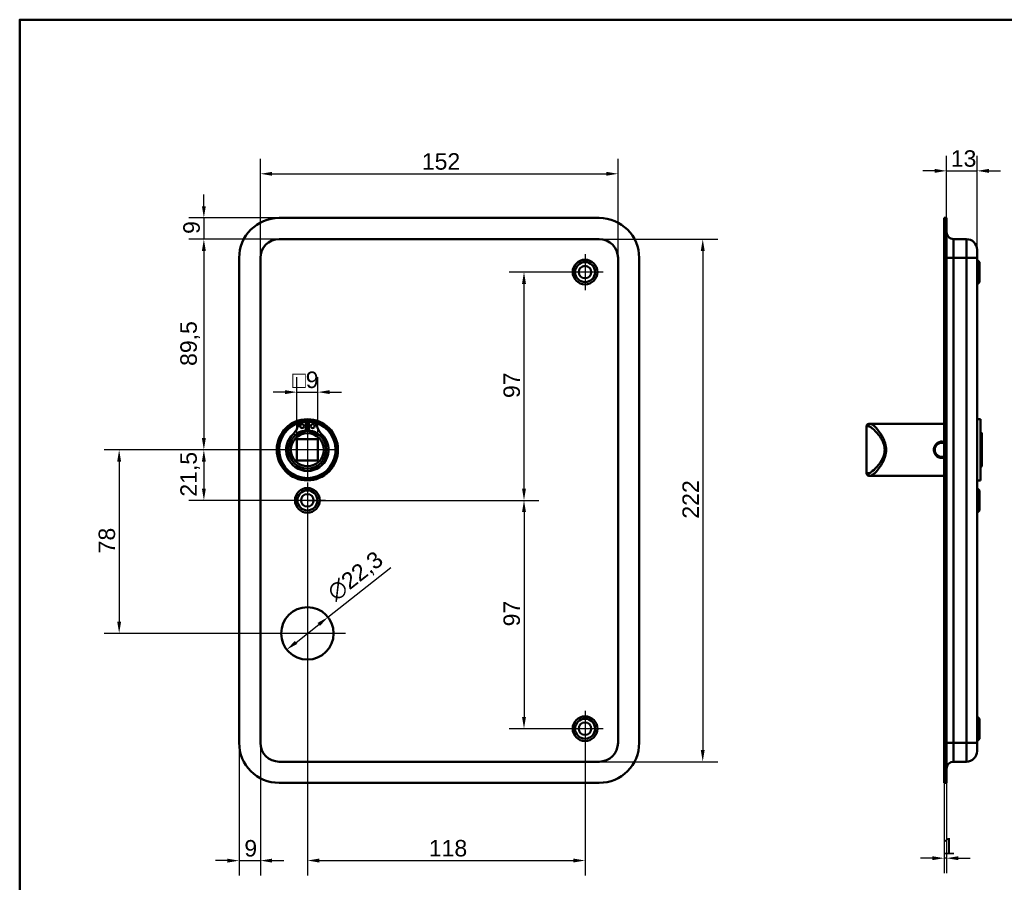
# Model space of a CAD drawing. Header units: millimetres. Extents: x 20 to 833, y 20 to 574.
# Tile 5 of 7: x 20 to 438, y 208 to 574. Entities that reach past the tile are written whole.
import ezdxf

# ---------------------------------------------------------------- set-up
doc = ezdxf.new("R2010")
doc.units = ezdxf.units.MM
doc.header["$LTSCALE"] = 2
for name, color, linetype, lineweight in [('Bemaßungen(DIN)', 7, 'Continuous', 25), ('Mittelpunktmarkierung(DIN)', 7, 'Continuous', 25), ('Sichtbare Kanten(DIN)', 7, 'Continuous', 50), ('Sichtbare tangentiale Kanten(DIN)', 7, 'Continuous', 50), ('Skizziergeometrie(DIN)', 7, 'Continuous', 50)]:
    doc.layers.add(name, color=color, linetype=linetype, lineweight=lineweight)
doc.styles.add('STANDARD-DIN~0', font='arial.ttf')
doc.dimstyles.new('CAD-LAN', dxfattribs={"dimscale": 2, "dimtxt": 3.5, "dimasz": 2.5, "dimexe": 3.175, "dimexo": 0, "dimgap": 0.8, "dimtad": 1, "dimrnd": 1e-08, "dimtxsty": 'STANDARD-DIN~0', "dimcen": 0.09, "dimdle": 10, "dimclrd": 250, "dimclre": 250, "dimclrt": 250, "dimadec": 0, "dimazin": 2, "dimtfac": 1, "dimtmove": 0, "dimatfit": 3, "dimfxl": 1, "dimtolj": 1, "dimtzin": 0, "dimlwd": 25, "dimlwe": 25, "dimarcsym": 0})

# ---------------------------------------------------------------- blocks, each defined once
blk = doc.blocks.new('Ränder Standardrahmen')
at = {"layer": 'Skizziergeometrie(DIN)', "flags": 128}
blk.add_lwpolyline([(10, 10), (10, 287), (410, 287), (410, 10), (10, 10)], dxfattribs=at)
blk = doc.blocks.new('*D8')
at = {"layer": 'Bemaßungen(DIN)', "color": 250, "linetype": 'Continuous', "lineweight": 25, "true_color": 0x3f3f3f, "transparency": 16777216}
for p, q in [((122.27, 472.78), (122.27, 514.88)), ((274.27, 472.78), (274.27, 514.88)), ((127.27, 508.53), (269.27, 508.53))]:
    blk.add_line(p, q, dxfattribs=at)
at = {"layer": 'Bemaßungen(DIN)', "color": 250, "linetype": 'Continuous', "true_color": 0x3f3f3f, "transparency": 16777216}
for points in [[(127.27, 509.36), (127.27, 507.7), (122.27, 508.53)], [(269.27, 509.36), (269.27, 507.7), (274.27, 508.53)]]:
    blk.add_solid(points, dxfattribs=at)
at = {"layer": 'Defpoints', "color": 0, "linetype": 'Continuous', "transparency": 16777216}
for p in [(274.27, 508.53), (122.27, 472.78), (274.27, 472.78)]:
    blk.add_point(p, dxfattribs=at)
at = {"layer": 'Bemaßungen(DIN)', "color": 250, "linetype": 'Continuous', "lineweight": 25, "true_color": 0x3f3f3f, "transparency": 16777216, "insert": (190.9, 517.28), "char_height": 7, "attachment_point": 1, "style": 'STANDARD-DIN~0'}
blk.add_mtext('\\A1;152', dxfattribs=at)
blk = doc.blocks.new('*D9')
at = {"layer": 'Bemaßungen(DIN)', "color": 250, "linetype": 'Continuous', "lineweight": 25, "true_color": 0x3f3f3f, "transparency": 16777216}
for p, q in [((266.27, 480.78), (316.62, 480.78)), ((310.27, 475.78), (310.27, 263.78)), ((266.27, 258.78), (316.62, 258.78))]:
    blk.add_line(p, q, dxfattribs=at)
at = {"layer": 'Bemaßungen(DIN)', "color": 250, "linetype": 'Continuous', "true_color": 0x3f3f3f, "transparency": 16777216}
for points in [[(309.44, 475.78), (311.1, 475.78), (310.27, 480.78)], [(309.44, 263.78), (311.1, 263.78), (310.27, 258.78)]]:
    blk.add_solid(points, dxfattribs=at)
at = {"layer": 'Defpoints', "color": 0, "linetype": 'Continuous', "transparency": 16777216}
for p in [(266.27, 480.78), (266.27, 258.78), (310.27, 258.78)]:
    blk.add_point(p, dxfattribs=at)
at = {"layer": 'Bemaßungen(DIN)', "color": 250, "linetype": 'Continuous', "lineweight": 25, "true_color": 0x3f3f3f, "transparency": 16777216, "insert": (301.64, 362.02), "char_height": 7, "attachment_point": 1, "rotation": 90, "style": 'STANDARD-DIN~0'}
blk.add_mtext('\\A1;222', dxfattribs=at)
blk = doc.blocks.new('*D10')
at = {"layer": 'Bemaßungen(DIN)', "color": 250, "linetype": 'Continuous', "lineweight": 25, "true_color": 0x3f3f3f, "transparency": 16777216}
for p, q in [((130.27, 480.78), (91.92, 480.78)), ((98.27, 475.78), (98.27, 396.28)), ((142.27, 391.28), (91.92, 391.28))]:
    blk.add_line(p, q, dxfattribs=at)
at = {"layer": 'Bemaßungen(DIN)', "color": 250, "linetype": 'Continuous', "true_color": 0x3f3f3f, "transparency": 16777216}
for points in [[(97.44, 475.78), (99.1, 475.78), (98.27, 480.78)], [(97.44, 396.28), (99.1, 396.28), (98.27, 391.28)]]:
    blk.add_solid(points, dxfattribs=at)
at = {"layer": 'Defpoints', "color": 0, "linetype": 'Continuous', "transparency": 16777216}
for p in [(130.27, 480.78), (98.27, 391.28), (142.27, 391.28)]:
    blk.add_point(p, dxfattribs=at)
at = {"layer": 'Bemaßungen(DIN)', "color": 250, "linetype": 'Continuous', "lineweight": 25, "true_color": 0x3f3f3f, "transparency": 16777216, "insert": (88.26, 426.9), "char_height": 7, "attachment_point": 1, "rotation": 90, "style": 'STANDARD-DIN~0'}
blk.add_mtext('\\A1;89,5', dxfattribs=at)
blk = doc.blocks.new('*D11')
at = {"layer": 'Bemaßungen(DIN)', "color": 250, "linetype": 'Continuous', "lineweight": 25, "true_color": 0x3f3f3f, "transparency": 16777216}
for p, q in [((142.27, 391.28), (91.92, 391.28)), ((98.27, 386.28), (98.27, 374.78)), ((142.27, 369.78), (91.92, 369.78))]:
    blk.add_line(p, q, dxfattribs=at)
at = {"layer": 'Bemaßungen(DIN)', "color": 250, "linetype": 'Continuous', "true_color": 0x3f3f3f, "transparency": 16777216}
for points in [[(97.44, 386.28), (99.1, 386.28), (98.27, 391.28)], [(97.44, 374.78), (99.1, 374.78), (98.27, 369.78)]]:
    blk.add_solid(points, dxfattribs=at)
at = {"layer": 'Defpoints', "color": 0, "linetype": 'Continuous', "transparency": 16777216}
for p in [(142.27, 391.28), (98.27, 369.78), (142.27, 369.78)]:
    blk.add_point(p, dxfattribs=at)
at = {"layer": 'Bemaßungen(DIN)', "color": 250, "linetype": 'Continuous', "lineweight": 25, "true_color": 0x3f3f3f, "transparency": 16777216, "insert": (88.26, 371.35), "char_height": 7, "attachment_point": 1, "rotation": 90, "style": 'STANDARD-DIN~0'}
blk.add_mtext('\\A1;21,5', dxfattribs=at)
blk = doc.blocks.new('*D12')
at = {"layer": 'Bemaßungen(DIN)', "color": 250, "linetype": 'Continuous', "lineweight": 25, "true_color": 0x3f3f3f, "transparency": 16777216}
for p, q in [((142.27, 391.28), (55.92, 391.28)), ((62.27, 386.28), (62.27, 318.28)), ((142.27, 313.28), (55.92, 313.28))]:
    blk.add_line(p, q, dxfattribs=at)
at = {"layer": 'Bemaßungen(DIN)', "color": 250, "linetype": 'Continuous', "true_color": 0x3f3f3f, "transparency": 16777216}
for points in [[(61.44, 386.28), (63.1, 386.28), (62.27, 391.28)], [(61.44, 318.28), (63.1, 318.28), (62.27, 313.28)]]:
    blk.add_solid(points, dxfattribs=at)
at = {"layer": 'Defpoints', "color": 0, "linetype": 'Continuous', "transparency": 16777216}
for p in [(142.27, 391.28), (62.27, 313.28), (142.27, 313.28)]:
    blk.add_point(p, dxfattribs=at)
at = {"layer": 'Bemaßungen(DIN)', "color": 250, "linetype": 'Continuous', "lineweight": 25, "true_color": 0x3f3f3f, "transparency": 16777216, "insert": (53.52, 347.28), "char_height": 7, "attachment_point": 1, "rotation": 90, "style": 'STANDARD-DIN~0'}
blk.add_mtext('\\A1;78', dxfattribs=at)
blk = doc.blocks.new('*D13')
at = {"layer": 'Bemaßungen(DIN)', "color": 250, "linetype": 'Continuous', "lineweight": 25, "true_color": 0x3f3f3f, "transparency": 16777216}
for p, q in [((252.62, 466.78), (227.97, 466.78)), ((234.32, 374.78), (234.32, 461.78)), ((142.27, 369.78), (240.67, 369.78))]:
    blk.add_line(p, q, dxfattribs=at)
at = {"layer": 'Bemaßungen(DIN)', "color": 250, "linetype": 'Continuous', "true_color": 0x3f3f3f, "transparency": 16777216}
for points in [[(233.48, 461.78), (235.15, 461.78), (234.32, 466.78)], [(233.48, 374.78), (235.15, 374.78), (234.32, 369.78)]]:
    blk.add_solid(points, dxfattribs=at)
at = {"layer": 'Defpoints', "color": 0, "linetype": 'Continuous', "transparency": 16777216}
for p in [(234.32, 466.78), (252.62, 466.78), (142.27, 369.78)]:
    blk.add_point(p, dxfattribs=at)
at = {"layer": 'Bemaßungen(DIN)', "color": 250, "linetype": 'Continuous', "lineweight": 25, "true_color": 0x3f3f3f, "transparency": 16777216, "insert": (225.57, 413.26), "char_height": 7, "attachment_point": 1, "rotation": 90, "style": 'STANDARD-DIN~0'}
blk.add_mtext('\\A1;97', dxfattribs=at)
blk = doc.blocks.new('*D14')
at = {"layer": 'Bemaßungen(DIN)', "color": 250, "linetype": 'Continuous', "lineweight": 25, "true_color": 0x3f3f3f, "transparency": 16777216}
for p, q in [((142.27, 369.78), (240.67, 369.78)), ((234.32, 364.78), (234.32, 277.78)), ((252.62, 272.78), (227.97, 272.78))]:
    blk.add_line(p, q, dxfattribs=at)
at = {"layer": 'Bemaßungen(DIN)', "color": 250, "linetype": 'Continuous', "true_color": 0x3f3f3f, "transparency": 16777216}
for points in [[(233.48, 364.78), (235.15, 364.78), (234.32, 369.78)], [(233.48, 277.78), (235.15, 277.78), (234.32, 272.78)]]:
    blk.add_solid(points, dxfattribs=at)
at = {"layer": 'Defpoints', "color": 0, "linetype": 'Continuous', "transparency": 16777216}
for p in [(142.27, 369.78), (234.32, 272.78), (252.62, 272.78)]:
    blk.add_point(p, dxfattribs=at)
at = {"layer": 'Bemaßungen(DIN)', "color": 250, "linetype": 'Continuous', "lineweight": 25, "true_color": 0x3f3f3f, "transparency": 16777216, "insert": (225.57, 316.26), "char_height": 7, "attachment_point": 1, "rotation": 90, "style": 'STANDARD-DIN~0'}
blk.add_mtext('\\A1;97', dxfattribs=at)
blk = doc.blocks.new('*D15')
at = {"layer": 'Bemaßungen(DIN)', "color": 250, "linetype": 'Continuous', "lineweight": 25, "true_color": 0x3f3f3f, "transparency": 16777216}
for p, q in [((151.02, 320.18), (177.72, 341.23)), ((137.44, 309.47), (147.1, 317.08))]:
    blk.add_line(p, q, dxfattribs=at)
at = {"layer": 'Bemaßungen(DIN)', "color": 250, "linetype": 'Continuous', "true_color": 0x3f3f3f, "transparency": 16777216}
for points in [[(146.58, 317.74), (147.61, 316.43), (151.02, 320.18)], [(136.92, 310.12), (137.96, 308.81), (133.51, 306.37)]]:
    blk.add_solid(points, dxfattribs=at)
at = {"layer": 'Defpoints', "color": 0, "linetype": 'Continuous', "transparency": 16777216}
for p in [(151.02, 320.18), (133.51, 306.37)]:
    blk.add_point(p, dxfattribs=at)
at = {"layer": 'Bemaßungen(DIN)', "color": 250, "linetype": 'Continuous', "lineweight": 25, "true_color": 0x3f3f3f, "transparency": 16777216, "insert": (149.87, 332.31), "char_height": 7, "attachment_point": 1, "rotation": 38.2524, "style": 'STANDARD-DIN~0'}
blk.add_mtext('\\A1;∅22,3', dxfattribs=at)
blk = doc.blocks.new('*D16')
at = {"layer": 'Bemaßungen(DIN)', "color": 250, "linetype": 'Continuous', "lineweight": 25, "true_color": 0x3f3f3f, "transparency": 16777216}
for p, q in [((142.27, 362.13), (142.27, 210.43)), ((260.27, 265.13), (260.27, 210.43)), ((147.27, 216.78), (255.27, 216.78))]:
    blk.add_line(p, q, dxfattribs=at)
at = {"layer": 'Bemaßungen(DIN)', "color": 250, "linetype": 'Continuous', "true_color": 0x3f3f3f, "transparency": 16777216}
for points in [[(147.27, 217.61), (147.27, 215.94), (142.27, 216.78)], [(255.27, 217.61), (255.27, 215.94), (260.27, 216.78)]]:
    blk.add_solid(points, dxfattribs=at)
at = {"layer": 'Defpoints', "color": 0, "linetype": 'Continuous', "transparency": 16777216}
for p in [(142.27, 362.13), (260.27, 265.13), (260.27, 216.78)]:
    blk.add_point(p, dxfattribs=at)
at = {"layer": 'Bemaßungen(DIN)', "color": 250, "linetype": 'Continuous', "lineweight": 25, "true_color": 0x3f3f3f, "transparency": 16777216, "insert": (193.86, 225.52), "char_height": 7, "attachment_point": 1, "style": 'STANDARD-DIN~0'}
blk.add_mtext('\\A1;118', dxfattribs=at)
blk = doc.blocks.new('*D17')
at = {"layer": 'Bemaßungen(DIN)', "color": 250, "linetype": 'Continuous', "lineweight": 25, "true_color": 0x3f3f3f, "transparency": 16777216}
for p, q in [((113.27, 266.78), (113.27, 210.39)), ((122.27, 266.78), (122.27, 210.39)), ((108.27, 216.74), (103.27, 216.74)), ((113.27, 216.74), (122.27, 216.74)), ((127.27, 216.74), (132.27, 216.74))]:
    blk.add_line(p, q, dxfattribs=at)
at = {"layer": 'Bemaßungen(DIN)', "color": 250, "linetype": 'Continuous', "true_color": 0x3f3f3f, "transparency": 16777216}
for points in [[(108.27, 217.57), (108.27, 215.91), (113.27, 216.74)], [(127.27, 217.57), (127.27, 215.91), (122.27, 216.74)]]:
    blk.add_solid(points, dxfattribs=at)
at = {"layer": 'Defpoints', "color": 0, "linetype": 'Continuous', "transparency": 16777216}
for p in [(113.27, 266.78), (122.27, 266.78), (122.27, 216.74)]:
    blk.add_point(p, dxfattribs=at)
at = {"layer": 'Bemaßungen(DIN)', "color": 250, "linetype": 'Continuous', "lineweight": 25, "true_color": 0x3f3f3f, "transparency": 16777216, "insert": (115.47, 225.49), "char_height": 7, "attachment_point": 1, "style": 'STANDARD-DIN~0'}
blk.add_mtext('\\A1;9', dxfattribs=at)
blk = doc.blocks.new('*D18')
at = {"layer": 'Bemaßungen(DIN)', "color": 250, "linetype": 'Continuous', "lineweight": 25, "true_color": 0x3f3f3f, "transparency": 16777216}
for p, q in [((98.27, 494.78), (98.27, 499.78)), ((130.27, 489.78), (91.92, 489.78)), ((98.27, 489.78), (98.27, 480.78)), ((130.27, 480.78), (91.92, 480.78)), ((98.27, 475.78), (98.27, 470.78))]:
    blk.add_line(p, q, dxfattribs=at)
at = {"layer": 'Bemaßungen(DIN)', "color": 250, "linetype": 'Continuous', "true_color": 0x3f3f3f, "transparency": 16777216}
for points in [[(97.44, 494.78), (99.1, 494.78), (98.27, 489.78)], [(97.44, 475.78), (99.1, 475.78), (98.27, 480.78)]]:
    blk.add_solid(points, dxfattribs=at)
at = {"layer": 'Defpoints', "color": 0, "linetype": 'Continuous', "transparency": 16777216}
for p in [(130.27, 489.78), (98.27, 480.78), (130.27, 480.78)]:
    blk.add_point(p, dxfattribs=at)
at = {"layer": 'Bemaßungen(DIN)', "color": 250, "linetype": 'Continuous', "lineweight": 25, "true_color": 0x3f3f3f, "transparency": 16777216, "insert": (89.52, 482.98), "char_height": 7, "attachment_point": 1, "rotation": 90, "style": 'STANDARD-DIN~0'}
blk.add_mtext('\\A1;9', dxfattribs=at)
blk = doc.blocks.new('*D19')
at = {"layer": 'Bemaßungen(DIN)', "color": 250, "linetype": 'Continuous', "lineweight": 25, "true_color": 0x3f3f3f, "transparency": 16777216}
for p, q in [((137.77, 395.78), (137.77, 422.13)), ((146.77, 395.78), (146.77, 422.13)), ((132.77, 415.78), (127.77, 415.78)), ((137.77, 415.78), (146.77, 415.78)), ((151.77, 415.78), (156.77, 415.78))]:
    blk.add_line(p, q, dxfattribs=at)
at = {"layer": 'Bemaßungen(DIN)', "color": 250, "linetype": 'Continuous', "true_color": 0x3f3f3f, "transparency": 16777216}
for points in [[(132.77, 416.61), (132.77, 414.94), (137.77, 415.78)], [(151.77, 416.61), (151.77, 414.94), (146.77, 415.78)]]:
    blk.add_solid(points, dxfattribs=at)
at = {"layer": 'Defpoints', "color": 0, "linetype": 'Continuous', "transparency": 16777216}
for p in [(146.77, 415.78), (137.77, 395.78), (146.77, 395.78)]:
    blk.add_point(p, dxfattribs=at)
at = {"layer": 'Bemaßungen(DIN)', "color": 250, "linetype": 'Continuous', "lineweight": 25, "true_color": 0x3f3f3f, "transparency": 16777216, "insert": (135.9, 424.52), "char_height": 7, "attachment_point": 1, "style": 'STANDARD-DIN~0'}
blk.add_mtext('\\A1;\\fAIGDT|b0|i0;\\H7.0000;o\\fArial|b0|i0;\\H7.0000;9', dxfattribs=at)
blk = doc.blocks.new('*D20')
at = {"layer": 'Bemaßungen(DIN)', "color": 250, "linetype": 'Continuous', "lineweight": 25, "true_color": 0x3f3f3f, "transparency": 16777216}
for p, q in [((413.86, 489.78), (413.86, 516.13)), ((426.86, 476.28), (426.86, 516.13)), ((408.86, 509.78), (403.86, 509.78)), ((413.86, 509.78), (426.86, 509.78)), ((431.86, 509.78), (436.86, 509.78))]:
    blk.add_line(p, q, dxfattribs=at)
at = {"layer": 'Bemaßungen(DIN)', "color": 250, "linetype": 'Continuous', "true_color": 0x3f3f3f, "transparency": 16777216}
for points in [[(408.86, 510.61), (408.86, 508.94), (413.86, 509.78)], [(431.86, 510.61), (431.86, 508.94), (426.86, 509.78)]]:
    blk.add_solid(points, dxfattribs=at)
at = {"layer": 'Defpoints', "color": 0, "linetype": 'Continuous', "transparency": 16777216}
for p in [(426.86, 509.78), (413.86, 489.78), (426.86, 476.28)]:
    blk.add_point(p, dxfattribs=at)
at = {"layer": 'Bemaßungen(DIN)', "color": 250, "linetype": 'Continuous', "lineweight": 25, "true_color": 0x3f3f3f, "transparency": 16777216, "insert": (415.68, 518.53), "char_height": 7, "attachment_point": 1, "style": 'STANDARD-DIN~0'}
blk.add_mtext('\\A1;13', dxfattribs=at)
blk = doc.blocks.new('*D21')
at = {"layer": 'Bemaßungen(DIN)', "color": 250, "linetype": 'Continuous', "lineweight": 25, "true_color": 0x3f3f3f, "transparency": 16777216}
for p, q in [((412.86, 249.78), (412.86, 211.43)), ((413.86, 249.78), (413.86, 211.43)), ((407.86, 217.78), (402.86, 217.78)), ((413.86, 217.78), (412.86, 217.78)), ((418.86, 217.78), (423.86, 217.78))]:
    blk.add_line(p, q, dxfattribs=at)
at = {"layer": 'Bemaßungen(DIN)', "color": 250, "linetype": 'Continuous', "true_color": 0x3f3f3f, "transparency": 16777216}
for points in [[(407.86, 218.61), (407.86, 216.94), (412.86, 217.78)], [(418.86, 218.61), (418.86, 216.94), (413.86, 217.78)]]:
    blk.add_solid(points, dxfattribs=at)
at = {"layer": 'Defpoints', "color": 0, "linetype": 'Continuous', "transparency": 16777216}
for p in [(412.86, 249.78), (413.86, 249.78), (412.86, 217.78)]:
    blk.add_point(p, dxfattribs=at)
at = {"layer": 'Bemaßungen(DIN)', "color": 250, "linetype": 'Continuous', "lineweight": 25, "true_color": 0x3f3f3f, "transparency": 16777216, "insert": (412.07, 226.41), "char_height": 7, "attachment_point": 1, "style": 'STANDARD-DIN~0'}
blk.add_mtext('\\A1;1', dxfattribs=at)

msp = doc.modelspace()

# ---------------------------------------------------------------- linework, layer by layer
at = {"layer": 'Mittelpunktmarkierung(DIN)', "linetype": 'Continuous'}
for p, q in [((260.2688, 474.4268), (260.2688, 459.1268)), ((267.9188, 466.7768), (252.6188, 466.7768)), ((142.2688, 403.2768), (142.2688, 379.2768)), ((154.2688, 391.2768), (130.2688, 391.2768)), ((142.2688, 377.4268), (142.2688, 362.1268)), ((149.9188, 369.7768), (134.6188, 369.7768)), ((142.2688, 329.4268), (142.2688, 297.1268)), ((158.4188, 313.2768), (126.1188, 313.2768)), ((260.2688, 280.4268), (260.2688, 265.1268)), ((267.9188, 272.7768), (252.6188, 272.7768))]:
    msp.add_line(p, q, dxfattribs=at)
at = {"layer": 'Sichtbare Kanten(DIN)'}
for p, q in [((130.2688, 489.7768), (266.2688, 489.7768)), ((412.861, 489.7768), (413.861, 489.7768)), ((412.861, 489.7768), (412.861, 472.7768)), ((413.861, 489.7768), (413.861, 472.7768)), ((266.2688, 480.7768), (130.2688, 480.7768)), ((422.361, 480.7768), (416.861, 480.7768)), ((426.861, 476.2768), (426.861, 472.7768)), ((113.2688, 266.7768), (113.2688, 472.7768)), ((122.2688, 472.7768), (122.2688, 266.7768)), ((274.2688, 266.7768), (274.2688, 472.7768)), ((283.2688, 472.7768), (283.2688, 266.7768)), ((412.861, 266.7768), (412.861, 472.7768)), ((413.861, 266.7768), (413.861, 472.7768)), ((426.861, 266.7768), (426.861, 472.7768)), ((427.861, 471.0268), (426.861, 472.0268)), ((427.861, 471.0268), (427.861, 462.5268)), ((427.861, 462.5268), (426.861, 461.5268)), ((140.2677, 403.1847), (141.6522, 403.1847)), ((141.6522, 403.1847), (141.6522, 399.4847)), ((142.8855, 403.1847), (144.27, 403.1847)), ((142.8855, 399.4847), (142.8855, 403.1847)), ((380.861, 402.2768), (381.5307, 402.2768)), ((385.861, 402.2768), (381.5307, 402.2768)), ((412.861, 402.2768), (385.861, 402.2768)), ((428.361, 404.2768), (426.861, 404.2768)), ((428.361, 378.2768), (428.361, 404.2768)), ((379.861, 401.2768), (379.861, 381.2768)), ((428.861, 398.2768), (428.361, 398.7768)), ((428.861, 398.2768), (428.861, 384.2768)), ((137.7688, 386.7768), (137.7688, 395.7768)), ((137.7688, 395.7768), (146.7688, 395.7768)), ((146.7688, 395.7768), (146.7688, 386.7768)), ((146.7688, 386.7768), (137.7688, 386.7768)), ((428.861, 384.2768), (428.361, 383.7768)), ((381.5307, 380.2768), (380.861, 380.2768)), ((385.861, 380.2768), (381.5307, 380.2768)), ((412.861, 380.2768), (385.861, 380.2768)), ((428.361, 378.2768), (426.861, 378.2768)), ((427.861, 374.0268), (426.861, 375.0268)), ((427.861, 374.0268), (427.861, 365.5268)), ((427.861, 365.5268), (426.861, 364.5268)), ((427.861, 277.0268), (426.861, 278.0268)), ((427.861, 277.0268), (427.861, 268.5268)), ((427.861, 268.5268), (426.861, 267.5268)), ((412.861, 266.7768), (412.861, 249.7768)), ((413.861, 266.7768), (413.861, 249.7768)), ((426.861, 266.7768), (426.861, 263.2768)), ((130.2688, 258.7768), (266.2688, 258.7768)), ((422.361, 258.7768), (416.861, 258.7768)), ((266.2688, 249.7768), (130.2688, 249.7768)), ((412.861, 249.7768), (413.861, 249.7768))]:
    msp.add_line(p, q, dxfattribs=at)
for centre, radius in [((260.2688, 466.7768), 5.25), ((260.2688, 466.7768), 4.25), ((260.2688, 466.7768), 2.65), ((142.2688, 391.2768), 13), ((142.2688, 391.2768), 12.5), ((140.0372, 401.3347), 0.85), ((144.5005, 401.3347), 0.85), ((142.2688, 391.2768), 8), ((142.2688, 391.2768), 7), ((142.2688, 369.7768), 5.25), ((142.2688, 369.7768), 4.25), ((142.2688, 369.7768), 2.65), ((142.2688, 313.2768), 11.15), ((260.2688, 272.7768), 5.25), ((260.2688, 272.7768), 4.25), ((260.2688, 272.7768), 2.65)]:
    msp.add_circle(centre, radius, dxfattribs=at)
for centre, radius, start, end in [((130.2688, 472.7768), 17, 90, 180), ((266.2688, 472.7768), 17, 0, 90), ((416.861, 483.7768), 3, 180, 270), ((130.2688, 472.7768), 8, 90, 180), ((266.2688, 472.7768), 8, 0, 90), ((422.361, 476.2768), 4.5, 0, 90), ((142.2688, 391.2768), 12, 104.792103, 75.207897), ((129.8988, 403.9247), 8.7248, 314.36355, 345.197809), ((140.2677, 401.1847), 2, 90, 165.197809), ((142.2688, 391.2768), 12, 82.898271, 97.101729), ((144.27, 401.1847), 2, 14.802191, 90), ((154.6389, 403.9247), 8.7248, 194.802191, 225.63645), ((380.861, 401.2768), 1, 90, 180), ((142.2688, 391.2768), 9, 130.903341, 49.096659), ((142.2688, 391.2768), 8.9667, 134.36355, 45.63645), ((142.2688, 392.0101), 7.5, 94.716311, 139.030547), ((142.2688, 391.2768), 8.2, 73.43926, 106.56074), ((142.2688, 391.2768), 9, 86.0711, 93.9289), ((142.2688, 392.0101), 7.5, 40.969453, 85.283689), ((380.861, 381.2768), 1, 180, 270), ((130.2688, 266.7768), 17, 180, 270), ((130.2688, 266.7768), 8, 180, 270), ((266.2688, 266.7768), 8, 270, 0), ((266.2688, 266.7768), 17, 270, 0), ((422.361, 263.2768), 4.5, 270, 0), ((416.861, 255.7768), 3, 90, 180)]:
    msp.add_arc(centre, radius, start, end, dxfattribs=at)
for points, knots in [([(411.861, 394.7556), (411.3565, 394.7562), (410.3402, 394.5095), (409.1485, 393.5209), (408.4733, 392.0857), (408.4698, 389.9225), (409.8362, 388.1557), (411.6937, 387.7199), (412.5389, 387.8518), (412.861, 387.9544)], [-2.11504104, -2.11504104, -2.11504104, -2.11504104, -1.96399314, -1.81291674, -1.66184035, -1.51076395, -1.20861116, -1.05753477, -0.95657401, -0.95657401, -0.95657401, -0.95657401]), ([(412.8609, 388.4486), (412.5419, 388.3362), (412.202, 388.2769), (411.8617, 388.2768), (411.4095, 388.2767), (410.958, 388.3811), (410.5549, 388.576), (409.7489, 388.9658), (409.139, 389.7281), (408.9374, 390.6039), (408.8366, 391.0417), (408.8361, 391.508), (408.9369, 391.9476), (409.0378, 392.3871), (409.2383, 392.8), (409.5163, 393.1483), (409.7943, 393.4966), (410.1488, 393.7808), (410.5528, 393.9766), (410.9568, 394.1723), (411.4107, 394.2768), (411.861, 394.2768)], [3.05892077, 3.05892077, 3.05892077, 3.05892077, 3.1726043, 3.1726043, 3.1726043, 3.3236807, 3.3236807, 3.3236807, 3.62583349, 3.62583349, 3.62583349, 3.77690989, 3.77690989, 3.77690989, 3.92798628, 3.92798628, 3.92798628, 4.07906268, 4.07906268, 4.07906268, 4.23011048, 4.23011048, 4.23011048, 4.23011048]), ([(412.861, 394.5928), (412.5384, 394.6985), (412.2007, 394.7551), (411.8613, 394.7556), (411.8612, 394.7556), (411.8611, 394.7556), (411.861, 394.7556)], [-0.101635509, -0.101635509, -0.101635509, -0.101635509, 0, 0, 0, 0.000028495, 0.000028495, 0.000028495, 0.000028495]), ([(411.861, 394.2768), (411.8611, 394.2768), (411.8611, 394.2768), (411.8612, 394.2768), (412.2014, 394.2768), (412.5396, 394.2152), (412.8588, 394.1012)], [2.115040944, 2.115040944, 2.115040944, 2.115040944, 2.115069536, 2.115069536, 2.115069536, 2.229198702, 2.229198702, 2.229198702, 2.229198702])]:
    msp.add_open_spline(points, degree=3, knots=knots, dxfattribs=at)
at = {"layer": 'Sichtbare tangentiale Kanten(DIN)'}
for p, q in [((416.861, 480.7768), (416.861, 472.7768)), ((422.361, 472.7768), (422.361, 480.7768)), ((412.861, 472.7768), (413.861, 472.7768)), ((413.861, 472.7768), (416.861, 472.7768)), ((422.361, 472.7768), (416.861, 472.7768)), ((416.861, 266.7768), (416.861, 472.7768)), ((426.861, 472.7768), (422.361, 472.7768)), ((422.361, 472.7768), (422.361, 266.7768)), ((380.5659, 401.2768), (379.861, 401.2768)), ((411.861, 394.7546), (411.861, 394.2768)), ((379.861, 381.2768), (380.5659, 381.2768)), ((412.861, 266.7768), (413.861, 266.7768)), ((416.861, 266.7768), (413.861, 266.7768)), ((422.361, 266.7768), (416.861, 266.7768)), ((416.861, 266.7768), (416.861, 258.7768)), ((422.361, 266.7768), (426.861, 266.7768)), ((422.361, 258.7768), (422.361, 266.7768))]:
    msp.add_line(p, q, dxfattribs=at)
for centre, major_axis, start_param, end_param in [((381.5307, 401.2768), (0, 1), 0, 1.57079633), ((381.5307, 381.2768), (0, -1), 4.71238898, 6.28318531)]:
    msp.add_ellipse(centre, major_axis=major_axis, ratio=0.96475278, start_param=start_param, end_param=end_param, dxfattribs=at)
for points, knots in [([(381.5307, 380.2768), (381.7453, 380.2768), (382.2815, 380.4843), (383.6744, 381.6102), (385.7715, 384.0742), (387.7794, 387.6762), (388.3394, 391.2673), (387.998, 393.5043), (387.4454, 395.1363), (386.7685, 396.6433), (385.3716, 398.9625), (383.671, 400.9434), (382.2826, 402.0697), (381.7453, 402.2768), (381.5307, 402.2768)], [-3.42613344, -3.42613344, -3.42613344, -3.42613344, -3.18140962, -2.9366858, -2.44723817, -1.95779053, -1.71306672, -1.4683429, -1.34598099, -1.22361908, -0.97889527, -0.48944763, -0.24472382, 0, 0, 0, 0]), ([(380.5659, 401.2768), (380.7919, 401.2768), (381.074, 401.1827), (381.3983, 401.0076), (381.7227, 400.8326), (382.0883, 400.5766), (382.4808, 400.2559), (383.2659, 399.6144), (384.1617, 398.714), (385.0204, 397.6107), (385.4498, 397.059), (385.8695, 396.4566), (386.247, 395.7992), (386.4358, 395.4704), (386.614, 395.1279), (386.7757, 394.7712), (386.9375, 394.4145), (387.0829, 394.0436), (387.2038, 393.6607), (387.4457, 392.895), (387.589, 392.0816), (387.5872, 391.2668), (387.5854, 390.452), (387.4386, 389.6358), (387.199, 388.8734), (386.7198, 387.3486), (385.8752, 386.0388), (385.0127, 384.9359), (384.1502, 383.833), (383.2636, 382.937), (382.4805, 382.2972), (382.089, 381.9772), (381.7233, 381.7213), (381.3988, 381.5462), (381.0743, 381.3711), (380.7919, 381.2768), (380.5659, 381.2768)], [0, 0, 0, 0, 0.24472382, 0.24472382, 0.24472382, 0.48944763, 0.48944763, 0.48944763, 0.97889527, 0.97889527, 0.97889527, 1.22361908, 1.22361908, 1.22361908, 1.34598099, 1.34598099, 1.34598099, 1.4683429, 1.4683429, 1.4683429, 1.71306672, 1.71306672, 1.71306672, 1.95779053, 1.95779053, 1.95779053, 2.44723817, 2.44723817, 2.44723817, 2.9366858, 2.9366858, 2.9366858, 3.18140962, 3.18140962, 3.18140962, 3.42613344, 3.42613344, 3.42613344, 3.42613344])]:
    msp.add_open_spline(points, degree=3, knots=knots, dxfattribs=at)

# ---------------------------------------------------------------- block references
at = {"xscale": 2, "yscale": 2, "zscale": 2}
msp.add_blockref('Ränder Standardrahmen', (0, 0), dxfattribs=at)

# ---------------------------------------------------------------- dimensions: what is measured, and where the dimension line sits
at = {"layer": 'Bemaßungen(DIN)', "color": 250, "linetype": 'Continuous', "lineweight": 25, "true_color": 0x3f3f3f}
for base, p1, p2, angle, override, picture, middle in [((274.2688, 508.5288), (122.2688, 472.7768), (274.2688, 472.7768), 180, {"dimgap": 0.8, "dimdec": 2, "dimtol": 0, "dimlim": 0, "dimtp": 0, "dimtm": 0, "dimtdec": 2, "dimtofl": 0, "dimatfit": 1}, '*D8', (198.2688, 508.5288)), ((98.2688, 480.7768), (130.2688, 489.7768), (130.2688, 480.7768), 270, {"dimgap": 0.8, "dimdec": 2, "dimtol": 0, "dimlim": 0, "dimtp": 0, "dimtm": 0, "dimtdec": 2, "dimtofl": 1, "dimatfit": 1}, '*D18', (98.2688, 485.2768)), ((98.2688, 391.2768), (130.2688, 480.7768), (142.2688, 391.2768), 90, {"dimgap": 0.8, "dimdec": 2, "dimtol": 0, "dimlim": 0, "dimtp": 0, "dimtm": 0, "dimtdec": 2, "dimtofl": 0, "dimatfit": 1}, '*D10', (98.2688, 436.0268)), ((310.2688, 258.7768), (266.2688, 480.7768), (266.2688, 258.7768), 90, {"dimgap": 0.8, "dimdec": 2, "dimtol": 0, "dimlim": 0, "dimtp": 0, "dimtm": 0, "dimtdec": 2, "dimtofl": 0, "dimatfit": 1}, '*D9', (310.2688, 369.7768)), ((234.3172, 466.7768), (142.2688, 369.7768), (252.6188, 466.7768), 90, {"dimgap": 0.8, "dimdec": 2, "dimtol": 0, "dimlim": 0, "dimtp": 0, "dimtm": 0, "dimtdec": 2, "dimtofl": 0, "dimatfit": 1}, '*D13', (234.3172, 418.2768)), ((62.2688, 313.2768), (142.2688, 391.2768), (142.2688, 313.2768), 90, {"dimgap": 0.8, "dimdec": 2, "dimtol": 0, "dimlim": 0, "dimtp": 0, "dimtm": 0, "dimtdec": 2, "dimtofl": 0, "dimatfit": 1}, '*D12', (62.2688, 352.2768)), ((98.2688, 369.7768), (142.2688, 391.2768), (142.2688, 369.7768), 90, {"dimgap": 0.8, "dimdec": 2, "dimtol": 0, "dimlim": 0, "dimtp": 0, "dimtm": 0, "dimtdec": 2, "dimtofl": 0, "dimatfit": 1}, '*D11', (98.2688, 380.5268)), ((234.3172, 272.7768), (142.2688, 369.7768), (252.6188, 272.7768), 90, {"dimgap": 0.8, "dimdec": 2, "dimtol": 0, "dimlim": 0, "dimtp": 0, "dimtm": 0, "dimtdec": 2, "dimtofl": 0, "dimatfit": 1}, '*D14', (234.3172, 321.2768)), ((260.2688, 216.7768), (142.2688, 362.1268), (260.2688, 265.1268), 180, {"dimgap": 0.8, "dimdec": 2, "dimtol": 0, "dimlim": 0, "dimtp": 0, "dimtm": 0, "dimtdec": 2, "dimtofl": 0, "dimatfit": 1}, '*D16', (201.2688, 216.7768))]:
    dim = msp.add_linear_dim(base=base, p1=p1, p2=p2, angle=angle, dimstyle='CAD-LAN', override=override, dxfattribs=at)
    dim.commit()
    dim.dimension.update_dxf_attribs({"geometry": picture, "text_midpoint": middle, "dimtype": 160})
for base, p1, p2, picture, middle in [((426.861, 509.7768), (413.861, 489.7768), (426.861, 476.2768), '*D20', (420.361, 509.7768)), ((122.2688, 216.7415), (113.2688, 266.7768), (122.2688, 266.7768), '*D17', (117.7688, 216.7415)), ((412.861, 217.7768), (413.861, 249.7768), (412.861, 249.7768), '*D21', (413.361, 217.7768))]:
    dim = msp.add_linear_dim(base=base, p1=p1, p2=p2, dimstyle='CAD-LAN', override={"dimgap": 0.8, "dimdec": 2, "dimtol": 0, "dimlim": 0, "dimtp": 0, "dimtm": 0, "dimtdec": 2, "dimtofl": 1, "dimatfit": 1}, dxfattribs=at)
    dim.commit()
    dim.dimension.update_dxf_attribs({"geometry": picture, "text_midpoint": middle, "dimtype": 160})
dim = msp.add_linear_dim(base=(146.7688, 415.7768), p1=(137.7688, 395.7768), p2=(146.7688, 395.7768), angle=180, text='\\fAIGDT|b0|i0;\\H7.0000;o\\fArial|b0|i0;\\H7.0000;<>', dimstyle='CAD-LAN', override={"dimgap": 0.8, "dimdec": 2, "dimtol": 0, "dimlim": 0, "dimtp": 0, "dimtm": 0, "dimtdec": 2, "dimtofl": 1, "dimatfit": 1}, dxfattribs=at)
dim.commit()
dim.dimension.update_dxf_attribs({"geometry": '*D19', "text_midpoint": (142.2688, 415.7768), "dimtype": 160})
dim = msp.add_diameter_dim_2p(p1=(133.5129, 306.3735), p2=(151.0248, 320.1801), dimstyle='CAD-LAN', override={"dimgap": 0.8, "dimdec": 2, "dimlfac": 1, "dimtol": 0, "dimlim": 0, "dimtp": 0, "dimtm": 0, "dimtdec": 2, "dimatfit": 2}, dxfattribs=at)
dim.commit()
dim.dimension.update_dxf_attribs({"geometry": '*D15', "text_midpoint": (166.3375, 332.2527), "dimtype": 163})

doc.saveas('drawing.dxf')
